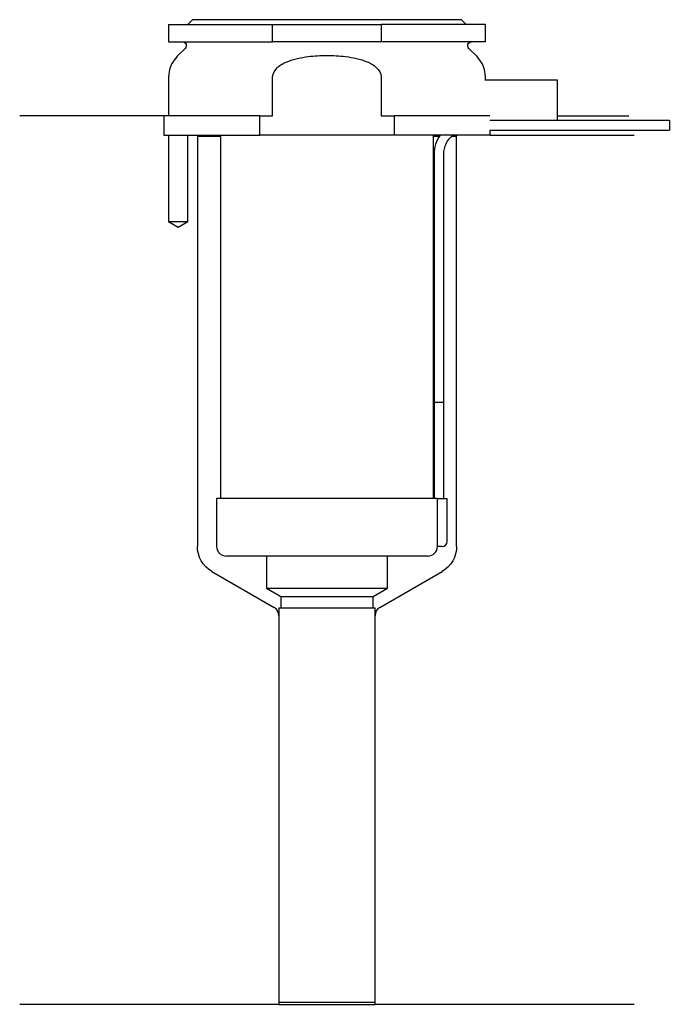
# Model space of a CAD drawing. Header units: millimetres. Extents: x 26 to 93, y 182 to 284.
import ezdxf

# ---------------------------------------------------------------- set-up
doc = ezdxf.new("R2010")
doc.units = ezdxf.units.MM
for name, color, linetype in [('201', 7, 'Continuous'), ('30', 7, 'Continuous'), ('32', 7, 'Continuous')]:
    doc.layers.add(name, color=color, linetype=linetype)

msp = doc.modelspace()

# ---------------------------------------------------------------- linework, layer by layer
at = {"layer": '201', "color": 113}
for p, q in [((40.53, 274.31), (25.53, 274.31)), ((40.53, 274.31), (40.53, 272.31)), ((81.53, 274.31), (88.96, 274.31)), ((41.03, 272.31), (41.03, 263.31)), ((43.03, 263.31), (43.03, 272.31)), ((43.93, 272.31), (44.03, 272.21)), ((44.03, 272.21), (46.43, 272.21)), ((44.03, 272.21), (44.03, 229.51)), ((68.63, 272.21), (69.24, 272.21)), ((70.55, 272.21), (71.03, 272.21)), ((71.03, 272.21), (71.13, 272.31)), ((71.03, 229.51), (71.03, 272.21)), ((74.53, 272.31), (89.53, 272.31)), ((41.03, 263.31), (42.03, 262.74)), ((42.03, 262.74), (43.03, 263.31)), ((45.53, 226.91), (52.02, 223.16)), ((63.03, 223.16), (69.53, 226.91)), ((52.52, 222.3), (52.52, 181.87)), ((62.53, 181.87), (62.53, 222.3)), ((52.52, 181.87), (25.53, 181.87)), ((52.52, 181.87), (62.53, 181.87)), ((89.53, 181.87), (62.53, 181.87))]:
    msp.add_line(p, q, dxfattribs=at)
at = {"layer": '201', "color": 113, "extrusion": (0, 0, -1)}
for centre, start, end in [((-47.03, 229.51), 300, 360), ((-68.03, 229.51), 180, 240)]:
    msp.add_arc(centre, 3, start, end, dxfattribs=at)
at = {"layer": '201', "color": 113}
for centre, start, end in [((51.52, 222.3), 0, 60), ((63.53, 222.3), 120, 180)]:
    msp.add_arc(centre, 1, start, end, dxfattribs=at)
at = {"layer": '30', "color": 113}
for p, q in [((41.03, 283.81), (41.03, 282.01)), ((41.03, 283.81), (51.87, 283.81)), ((43.53, 284.31), (43.03, 283.81)), ((71.53, 284.31), (43.53, 284.31)), ((51.87, 283.81), (63.18, 283.81)), ((51.87, 282.01), (51.87, 283.81)), ((63.18, 283.81), (63.18, 282.01)), ((74.03, 283.81), (63.18, 283.81)), ((72.03, 283.81), (71.53, 284.31)), ((74.03, 282.01), (74.03, 283.81)), ((41.03, 282.01), (51.87, 282.01)), ((63.18, 282.01), (51.87, 282.01)), ((74.03, 282.01), (63.18, 282.01)), ((42.76, 281.33), (41.9, 280.48)), ((73.15, 280.48), (72.29, 281.33)), ((41.03, 278.35), (41.03, 274.31)), ((51.87, 274.31), (51.87, 278.35)), ((63.18, 278.35), (63.18, 274.31)), ((74.03, 278.01), (74.03, 278.35)), ((41.03, 275.31), (41.03, 274.31)), ((50.54, 274.31), (40.53, 274.31)), ((40.53, 274.31), (40.53, 272.31)), ((50.54, 274.31), (51.87, 274.31)), ((50.54, 272.31), (50.54, 274.31)), ((63.18, 274.31), (64.51, 274.31)), ((64.51, 274.31), (64.51, 272.31)), ((74.48, 274.31), (64.51, 274.31)), ((93.18, 273.81), (81.53, 273.81)), ((93.18, 273.81), (93.18, 272.81)), ((74.53, 272.31), (74.53, 272.81)), ((74.53, 272.81), (93.18, 272.81)), ((40.53, 272.31), (50.54, 272.31)), ((41.03, 272.31), (41.03, 263.31)), ((43.03, 263.31), (43.03, 272.31)), ((46.43, 272.31), (46.43, 234.51)), ((64.51, 272.31), (50.54, 272.31)), ((74.53, 272.31), (64.51, 272.31)), ((68.63, 234.51), (68.63, 272.31)), ((68.68, 270.31), (68.68, 244.51)), ((69.68, 244.51), (69.68, 270.31)), ((41.03, 263.31), (43.03, 263.31)), ((68.68, 244.51), (68.68, 234.51)), ((68.68, 244.51), (69.68, 244.51)), ((68.68, 244.51), (69.68, 244.51)), ((69.68, 234.51), (69.68, 244.51)), ((46.03, 234.51), (46.03, 229.51)), ((69, 234.51), (46.03, 234.51)), ((69, 234.51), (69, 230.01)), ((69, 234.51), (70.03, 234.51)), ((70.03, 230.01), (70.03, 234.51)), ((69.53, 229.51), (69.02, 229.51)), ((68.03, 228.51), (47.03, 228.51)), ((51.23, 228.51), (51.23, 225.18)), ((63.83, 225.18), (63.83, 228.51)), ((51.23, 225.18), (52.72, 224.31)), ((51.23, 225.18), (63.83, 225.18)), ((62.33, 224.31), (63.83, 225.18)), ((52.72, 224.31), (62.33, 224.31)), ((52.72, 224.31), (52.72, 223.11)), ((62.33, 223.11), (62.33, 224.31)), ((52.52, 223.11), (62.53, 223.11)), ((52.52, 223.11), (52.52, 182.11)), ((62.53, 182.11), (62.53, 223.11)), ((52.52, 182.11), (62.53, 182.11))]:
    msp.add_line(p, q, dxfattribs=at)
at = {"layer": '30', "color": 113, "extrusion": (0, 0, -1)}
for centre, radius, start, end in [((-42.48, 281.61), 0.4, 90, 225), ((-72.58, 281.61), 0.4, -45, 90), ((-72.18, 270.31), 2.5, 0, 53.1295)]:
    msp.add_arc(centre, radius, start, end, dxfattribs=at)
at = {"layer": '30', "color": 113}
for centre, radius, start, end in [((44.03, 278.35), 3, 135, 180), ((71.03, 278.35), 3, 0, 45), ((72.18, 270.31), 3.5, 145.1489, 180), ((47.03, 229.51), 1, 180, 270), ((68.03, 229.51), 1, -90, 0), ((69.53, 230.01), 0.5, -90, 0)]:
    msp.add_arc(centre, radius, start, end, dxfattribs=at)
for points, knots in [([(51.87, 278.35), (51.87, 278.74), (52.1, 279.1), (52.67, 279.61), (53.02, 279.79), (54.07, 280.23), (54.83, 280.38), (55.58, 280.48)], [0, 0, 0, 0, 0.25, 0.25, 0.5, 0.5, 1, 1, 1, 1]), ([(55.58, 280.48), (56.22, 280.56), (56.87, 280.6), (57.84, 280.6), (58.17, 280.59), (58.82, 280.55), (59.15, 280.52), (59.47, 280.48)], [0, 0, 0, 0, 0.5, 0.5, 0.75, 0.75, 1, 1, 1, 1]), ([(59.47, 280.48), (60.22, 280.38), (60.98, 280.23), (62.04, 279.79), (62.38, 279.61), (62.95, 279.09), (63.18, 278.74), (63.18, 278.35)], [0, 0, 0, 0, 0.5, 0.5, 0.75, 0.75, 1, 1, 1, 1]), ([(69, 230.01), (69, 229.96), (69, 229.9), (69, 229.8), (69, 229.75), (69, 229.66), (69.01, 229.62), (69.01, 229.56), (69.01, 229.54), (69.02, 229.53), (69.02, 229.52), (69.02, 229.51)], [0, 0, 0, 0, 0.208381, 0.208381, 0.416996, 0.416996, 0.625825, 0.625825, 0.83609, 0.83609, 1, 1, 1, 1])]:
    msp.add_open_spline(points, degree=3, knots=knots, dxfattribs=at)
at = {"layer": '32', "color": 113}
for p, q in [((81.53, 278.01), (73.98, 278.01)), ((81.53, 273.81), (81.53, 278.01)), ((81.53, 273.81), (74.48, 273.81))]:
    msp.add_line(p, q, dxfattribs=at)

doc.saveas('drawing.dxf')
